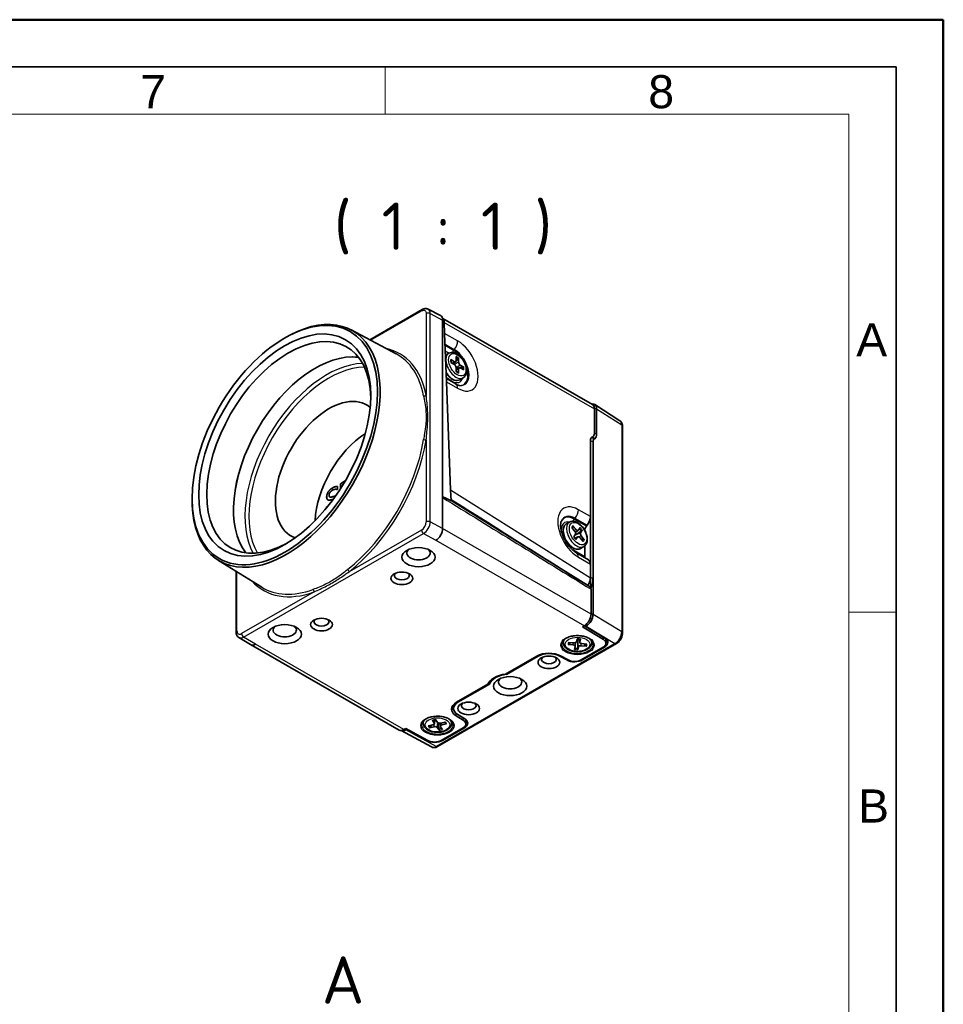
# Model space of a CAD drawing. Header units: millimetres. Extents: x 0 to 210, y 0 to 149.
# Tile 24 of 24: x 161 to 210, y 96 to 149. Entities that reach past the tile are written whole.
import ezdxf

# ---------------------------------------------------------------- set-up
doc = ezdxf.new("R2010")
doc.units = ezdxf.units.MM
doc.header["$LTSCALE"] = 0.5
doc.layers.get('0').update_dxf_attribs({"lineweight": 25})
for name, color, linetype, lineweight in [('001', 7, 'Continuous', 50), ('Rahmen (ISO)', 7, 'Continuous', 70), ('Sichtbar (ISO)', 7, 'Continuous', 35), ('Sichtbar schmal (ISO)', 7, 'Continuous', 25), ('Symbol (ISO)', 7, 'Continuous', 18)]:
    doc.layers.add(name, color=color, linetype=linetype, lineweight=lineweight)
doc.layers.add('Symbole(DIN)', color=3, linetype='Continuous', lineweight=25, true_color=0x00ff00)
doc.styles.add('Aktuell-DIN', font='arial.ttf')
doc.styles.add('Bezeichnungstext (DIN)', font='isocpeur.ttf')

# ---------------------------------------------------------------- blocks, each defined once
blk = doc.blocks.new('Ränder Basler-A3')
at = {"layer": '001'}
for p, q in [((0, 297), (420, 297)), ((420, 297), (420, 0))]:
    blk.add_line(p, q, dxfattribs=at)
at = {"layer": '001', "color": 7, "linetype": 'Continuous', "lineweight": 35}
for p, q in [((5, 292), (415, 292)), ((415, 292), (415, 5))]:
    blk.add_line(p, q, dxfattribs=at)
at = {"layer": '001', "color": 7, "linetype": 'Continuous', "lineweight": 18}
for p, q in [((361, 292), (361, 287)), ((10, 287), (410, 287)), ((410, 287), (410, 5))]:
    blk.add_line(p, q, dxfattribs=at)
at = {"layer": 'Rahmen (ISO)', "color": 7, "linetype": 'Continuous', "lineweight": 18}
blk.add_line((415, 234.33), (410, 234.33), dxfattribs=at)
at = {"layer": 'Symbole(DIN)', "color": 250, "true_color": 0x3f3f3f, "char_height": 3.5, "attachment_point": 4, "style": 'Aktuell-DIN'}
for s, insert in [('\\fArial|b0|i0;7', (335.09, 289.39)), ('\\fArial|b0|i0;8', (388.81, 289.36)), ('\\fArial|b0|i0;A', (410.8, 263.14)), ('\\fArial|b0|i0;B', (411, 213.82))]:
    blk.add_mtext(s, dxfattribs=dict(at, insert=insert))

msp = doc.modelspace()

# ---------------------------------------------------------------- linework, layer by layer
at = {"layer": 'Sichtbar (ISO)'}
for p, q in [((179.674, 131.568), (182.448, 133.166)), ((182.761, 133.188), (183.418, 132.849)), ((183.529, 132.615), (183.529, 123.225)), ((183.543, 132.695), (191.451, 128.142)), ((183.639, 131.906), (183.617, 132.483)), ((183.617, 132.483), (183.617, 132.483)), ((178.7, 132.089), (181.078, 130.819)), ((183.737, 129.341), (183.639, 131.906)), ((175.034, 131.574), (175.102, 131.616)), ((183.862, 130.856), (183.686, 130.754)), ((184.154, 130.411), (183.962, 130.518)), ((183.962, 130.372), (184.154, 130.258)), ((184.219, 130.409), (184.076, 130.304)), ((184.244, 130.682), (184.241, 130.462)), ((184.374, 130.385), (184.37, 130.609)), ((184.653, 130.12), (184.461, 130.235)), ((184.241, 130.107), (184.244, 129.883)), ((184.404, 130.089), (184.242, 130.017)), ((184.37, 129.811), (184.374, 130.031)), ((184.461, 130.081), (184.653, 129.975)), ((184.221, 129.232), (183.73, 129.515)), ((183.953, 123.634), (183.737, 129.341)), ((184.611, 129.556), (184.434, 129.454)), ((191.404, 128.18), (191.505, 128.164)), ((191.571, 128.139), (192.903, 127.29)), ((191.555, 127.912), (191.555, 127.95)), ((191.555, 126.625), (191.555, 127.912)), ((191.672, 127.912), (191.672, 126.589)), ((193.04, 127.005), (193.04, 116.057)), ((191.343, 122.217), (191.343, 126.231)), ((191.426, 126.414), (191.472, 126.441)), ((191.481, 126.188), (191.481, 118.948)), ((191.572, 126.338), (191.529, 126.307)), ((178.126, 123.953), (178.387, 124.104)), ((178.126, 123.953), (178.387, 124.103)), ((178.126, 123.677), (178.126, 123.953)), ((178.126, 123.677), (178.126, 123.953)), ((178.126, 123.953), (178.126, 123.953)), ((177.97, 123.65), (177.961, 123.645)), ((177.97, 123.815), (177.97, 123.65)), ((178.276, 123.917), (178.245, 123.899)), ((178.245, 123.899), (178.245, 123.867)), ((183.975, 123.054), (183.953, 123.634)), ((170.286, 123.329), (170.284, 123.249)), ((177.56, 123.252), (177.56, 123.252)), ((183.529, 123.225), (183.529, 121.579)), ((183.975, 123.064), (191.325, 118.495)), ((177.394, 122.729), (177.403, 122.734)), ((177.394, 122.729), (177.403, 122.734)), ((177.394, 122.671), (177.394, 122.729)), ((177.394, 122.671), (177.394, 122.729)), ((177.394, 122.729), (177.394, 122.729)), ((177.403, 122.734), (177.403, 122.734)), ((190.244, 121.928), (190.067, 121.826)), ((191.343, 119.708), (191.343, 122.217)), ((190.358, 121.644), (190.523, 121.436)), ((190.589, 121.531), (190.42, 121.735)), ((190.697, 121.49), (190.552, 121.385)), ((190.805, 121.634), (190.707, 121.5)), ((190.822, 121.358), (190.915, 121.499)), ((191.166, 121.761), (191.131, 121.717)), ((190.555, 121.28), (190.462, 121.139)), ((190.688, 121.152), (190.523, 121.079)), ((190.572, 121.003), (190.67, 121.138)), ((190.789, 121.107), (190.957, 120.903)), ((191.02, 120.993), (190.855, 121.202)), ((191.239, 119.938), (190.602, 120.305)), ((190.992, 120.628), (190.815, 120.526)), ((191.042, 120.664), (191.042, 120.09)), ((171.681, 119.9), (173.973, 118.481)), ((172.612, 116.111), (172.612, 119.324)), ((191.343, 118.99), (191.343, 119.708)), ((191.343, 118.99), (191.343, 118.976)), ((191.481, 118.948), (191.481, 117.037)), ((191.375, 118.411), (191.375, 118.453)), ((191.378, 117.059), (191.378, 118.375)), ((190.918, 116.385), (191.024, 116.446)), ((192.029, 115.711), (190.918, 116.385)), ((191.024, 116.446), (192.102, 115.792)), ((172.755, 115.824), (173.378, 115.446)), ((189.911, 115.545), (189.911, 115.663)), ((190.649, 115.749), (190.602, 115.595)), ((190.787, 115.564), (190.769, 115.728)), ((190.787, 115.578), (190.825, 115.733)), ((191.411, 115.545), (191.411, 115.663)), ((192.166, 115.513), (192.166, 115.717)), ((173.381, 115.444), (181.229, 110.925)), ((192.717, 115.498), (183.259, 110.051)), ((190.165, 115.457), (190.432, 115.43)), ((190.461, 115.536), (190.192, 115.558)), ((190.534, 115.349), (190.496, 115.194)), ((190.535, 115.354), (190.556, 115.551)), ((190.673, 115.178), (190.72, 115.332)), ((190.857, 114.64), (192.02, 115.309)), ((190.86, 115.39), (191.129, 115.369)), ((191.157, 115.47), (190.89, 115.497)), ((192.091, 115.31), (190.928, 114.64)), ((186.862, 113.886), (188.514, 114.838)), ((188.585, 114.838), (186.911, 113.874)), ((190.091, 114.634), (189.701, 114.846)), ((189.77, 114.847), (190.16, 114.635)), ((186.911, 113.915), (186.911, 113.874)), ((184.272, 112.395), (185.924, 113.346)), ((186.016, 113.359), (184.342, 112.395)), ((186.016, 113.506), (186.016, 113.359)), ((184.108, 112.233), (184.108, 112.069)), ((183.097, 111.265), (183.117, 111.459)), ((183.263, 111.335), (183.158, 111.48)), ((184.625, 111.447), (184.255, 111.671)), ((184.328, 111.752), (184.697, 111.528)), ((184.762, 111.249), (184.762, 111.453)), ((181.479, 110.949), (181.585, 111.01)), ((182.686, 110.37), (181.55, 110.991)), ((181.585, 111.01), (182.755, 110.371)), ((182.506, 111.281), (182.506, 111.4)), ((183.02, 111.203), (182.77, 111.143)), ((182.836, 111.047), (183.09, 111.103)), ((182.992, 111.442), (183.089, 111.295)), ((183.25, 111.064), (183.355, 110.919)), ((183.416, 111.125), (183.398, 111.292)), ((183.677, 111.352), (183.423, 111.296)), ((183.52, 110.957), (183.424, 111.104)), ((183.453, 110.376), (184.616, 111.045)), ((183.492, 111.196), (183.743, 111.256)), ((184.686, 111.046), (183.524, 110.376)), ((184.006, 111.281), (184.006, 111.4)), ((182.939, 110.031), (181.344, 110.903))]:
    msp.add_line(p, q, dxfattribs=at)
for centre, major_axis, ratio in [((175.185, 125.998), (3.459, 6.006), 0.578093), ((175.185, 125.998), (3.211, 5.576), 0.578093), ((182.256, 120.07), (0.878, 0), 0.575862), ((181.372, 118.951), (0.577, 0), 0.575862), ((177.13, 116.507), (0.577, 0), 0.575862), ((175.185, 115.998), (0.878, 0), 0.575862), ((189.151, 114.512), (0.575, 0), 0.575862), ((187.1, 113.25), (0.875, 0), 0.575862), ((184.908, 112.069), (0.575, 0), 0.575862)]:
    msp.add_ellipse(centre, major_axis=major_axis, ratio=ratio, dxfattribs=at)
for centre, major_axis, ratio, start_param, end_param in [((175.256, 125.957), (-3.51, -6.095), 0.578093, 5.468853, 10.239111), ((183.176, 132.412), (0.25, 0.433), 0.578093, 5.495853, 6.309414), ((183.264, 132.28), (0.232, 0.443), 0.603302, 5.47234, 5.94771), ((175.397, 125.875), (-3.061, -5.316), 0.578093, 2.378331, 7.046447), ((176.812, 125.061), (-3.061, -5.316), 0.578093, 3.373778, 6.051), ((176.812, 125.061), (3.06, 5.314), 0.578093, 0.231778, 2.909815), ((184.152, 130.514), (0.062, -0.108), 0.578093, 5.517174, 7.053064), ((184.152, 130.157), (0.062, -0.108), 0.578093, 0.804785, 2.340675), ((184.462, 130.336), (-0.062, 0.108), 0.578093, 0.804785, 2.340675), ((184.462, 129.978), (-0.062, 0.108), 0.578093, 5.517174, 7.053064), ((177.519, 124.654), (-1.996, -3.466), 0.578093, 3.042093, 6.382685), ((191.201, 127.709), (0.25, 0.433), 0.578093, 5.495853, 6.283185), ((190.285, 128.367), (1.381, -0.491), 0.264056, 0.093689, 0.100305), ((179.614, 123.447), (-1.996, -3.466), 0.578093, 3.983469, 5.441309), ((191.272, 126.787), (0.2, -0.347), 0.578093, 0.001934, 0.787332), ((191.275, 126.829), (-0.277, 0.503), 0.56282, 3.211028, 3.937834), ((191.626, 126.068), (-0.2, 0.347), 0.578093, 0.001934, 0.787332), ((191.67, 126.074), (-0.132, 0.239), 0.56282, 0.069436, 0.796241), ((190.989, 122.013), (-0.25, -0.433), 0.578093, 1.307063, 2.354261), ((183.18, 121.372), (-0.245, -0.436), 0.570477, 0.777089, 2.347885), ((190.477, 121.374), (0.062, -0.108), 0.578093, 0.285322, 1.821212), ((190.631, 121.596), (0.062, -0.108), 0.578093, 4.997711, 6.533601), ((190.9, 121.264), (-0.062, 0.108), 0.578093, 0.285322, 1.821212), ((191.219, 121.591), (-0.125, -0.217), 0.578093, 4.448656, 5.470948), ((190.746, 121.042), (-0.062, 0.108), 0.578093, 4.997711, 6.533601), ((182.256, 120.282), (0.615, 0), 0.575862, 2.533323, 6.891455), ((191.219, 120.192), (-0.125, -0.217), 0.578093, 5.495853, 5.709549), ((190.989, 119.505), (0.25, 0.433), 0.578093, 5.495853, 6.283185), ((181.372, 119.1), (0.392, 0), 0.575862, 2.551745, 6.873033), ((194.914, 121.047), (2.52, 4.376), 0.578093, 2.354261, 2.489444), ((177.13, 116.656), (0.392, 0), 0.575862, 2.551745, 6.873033), ((191.024, 116.855), (0.25, 0.433), 0.578093, 3.925057, 5.495853), ((191.123, 116.836), (0.254, 0.43), 0.58561, 3.931776, 5.502572), ((175.185, 116.21), (0.615, 0), 0.575862, 2.533323, 6.891455), ((190.661, 115.79), (-0.825, 0), 0.575862, 0.343644, 0.429677), ((190.661, 115.79), (0.825, 0), 0.575862, 5.853509, 5.939542), ((191.666, 115.513), (0.5, 0), 0.575862, 5.497787, 7.042404), ((191.666, 115.554), (0.6, 0), 0.575862, 5.497787, 7.042404), ((191.666, 115.717), (0.5, 0), 0.575862, 0, 0.103583), ((191.666, 115.717), (0.6, 0), 0.575862, 5.697536, 6.044304), ((173.634, 115.875), (0.254, 0.43), 0.58561, 3.134874, 3.931776), ((190.41, 115.359), (0.125, 0), 0.575862, 6.1436, 7.679489), ((190.479, 115.608), (0.125, 0), 0.575862, 4.572803, 6.108693), ((190.843, 115.319), (-0.125, 0), 0.575862, 4.572803, 6.108693), ((190.911, 115.568), (-0.125, 0), 0.575862, 6.1436, 7.679489), ((189.151, 114.471), (0.9, 0), 0.575862, 0.811578, 2.356194), ((189.151, 114.512), (-0.8, 0), 0.575862, 3.953171, 5.497787), ((189.151, 114.662), (0.392, 0), 0.575862, 2.57462, 6.850158), ((190.504, 114.884), (-0.6, 0), 0.575862, 0.811578, 2.356194), ((190.504, 114.843), (0.5, 0), 0.575862, 3.953171, 5.497787), ((187.1, 113.209), (-1.2, 0), 0.575862, 4.912102, 6.083473), ((187.1, 113.25), (-1.1, 0), 0.575862, 4.885232, 6.110342), ((187.1, 113.463), (0.615, 0), 0.575862, 2.55567, 6.869108), ((184.908, 112.028), (-0.9, 0), 0.575862, 5.497787, 7.042404), ((184.908, 112.233), (-0.9, 0), 0.575862, 0.19848, 0.51251), ((184.908, 112.069), (-0.8, 0), 0.575862, 5.497787, 7.042404), ((184.908, 112.233), (-0.8, 0), 0.575862, 6.205574, 6.283185), ((184.908, 112.219), (0.392, 0), 0.575862, 2.57462, 6.850158), ((184.262, 111.29), (0.6, 0), 0.575862, 5.497787, 7.042404), ((184.262, 111.453), (0.5, 0), 0.575862, 0, 0.103654), ((181.479, 111.358), (-0.25, -0.433), 0.578093, 0, 0.783464), ((181.583, 111.342), (0.245, 0.436), 0.570477, 3.167325, 3.918682), ((183.256, 111.526), (-0.825, 0), 0.575862, 0.343644, 0.429677), ((182.972, 111.27), (0.125, 0), 0.575862, 5.110123, 6.646013), ((183.134, 111.036), (0.125, 0), 0.575862, 0.397734, 1.933624), ((183.378, 111.363), (-0.125, 0), 0.575862, 0.397734, 1.933624), ((183.541, 111.129), (-0.125, 0), 0.575862, 5.110123, 6.646013), ((183.256, 111.526), (0.825, 0), 0.575862, 5.853509, 5.939542), ((184.262, 111.249), (0.5, 0), 0.575862, 5.497787, 7.042404), ((184.262, 111.453), (0.6, 0), 0.575862, 5.6975, 6.044304), ((183.099, 110.62), (-0.6, 0), 0.575862, 0.811578, 2.356194), ((183.099, 110.579), (0.5, 0), 0.575862, 3.953171, 5.497787)]:
    msp.add_ellipse(centre, major_axis=major_axis, ratio=ratio, start_param=start_param, end_param=end_param, dxfattribs=at)
for points, degree, knots in [([(182.448, 133.166), (182.466, 133.176), (182.485, 133.185), (182.524, 133.201), (182.544, 133.207), (182.585, 133.216), (182.607, 133.219), (182.651, 133.219), (182.674, 133.217), (182.719, 133.207), (182.741, 133.199), (182.761, 133.188)], 3, [0, 0, 0, 0, 0.0105595, 0.0105595, 0.02111901, 0.02111901, 0.03167851, 0.03167851, 0.04223801, 0.04223801, 0.05279752, 0.05279752, 0.05279752, 0.05279752]), ([(183.862, 130.856), (183.903, 130.879), (183.949, 130.893), (184.048, 130.903), (184.101, 130.896), (184.213, 130.864), (184.273, 130.835), (184.39, 130.756), (184.448, 130.706), (184.553, 130.59), (184.6, 130.525), (184.682, 130.388), (184.716, 130.315), (184.767, 130.168), (184.784, 130.093), (184.8, 129.948), (184.797, 129.878), (184.77, 129.75), (184.746, 129.692), (184.683, 129.608), (184.649, 129.578), (184.611, 129.556)], 3, [5.499721, 5.499721, 5.499721, 5.499721, 5.756996, 5.756996, 6.038858, 6.038858, 6.365768, 6.365768, 6.708596, 6.708596, 7.048757, 7.048757, 7.386886, 7.386886, 7.726595, 7.726595, 8.069446, 8.069446, 8.399836, 8.399836, 8.641314, 8.641314, 8.641314, 8.641314]), ([(183.962, 130.518), (183.969, 130.514), (183.975, 130.509), (183.982, 130.499), (183.984, 130.492), (183.984, 130.485), (183.984, 130.483), (183.984, 130.481)], 3, [0.02255835, 0.02255835, 0.02255835, 0.02255835, 0.02825515, 0.02825515, 0.03385935, 0.03385935, 0.03557914, 0.03557914, 0.03557914, 0.03557914]), ([(183.982, 130.36), (183.981, 130.366), (183.981, 130.371), (183.979, 130.386), (183.979, 130.395), (183.978, 130.414), (183.978, 130.423), (183.979, 130.441), (183.979, 130.449), (183.981, 130.466), (183.982, 130.473), (183.984, 130.481)], 3, [4.5523463, 4.5523463, 4.5523463, 4.5523463, 4.593688, 4.593688, 4.6738414, 4.6738414, 4.7539947, 4.7539947, 4.8341481, 4.8341481, 4.9143015, 4.9143015, 4.9143015, 4.9143015]), ([(184.37, 130.609), (184.37, 130.601), (184.369, 130.591), (184.364, 130.574), (184.359, 130.564), (184.35, 130.55), (184.345, 130.543), (184.339, 130.538)], 3, [0.02255835, 0.02255835, 0.02255835, 0.02255835, 0.02825515, 0.02825515, 0.03385935, 0.03385935, 0.03835278, 0.03835278, 0.03835278, 0.03835278]), ([(184.434, 129.454), (184.394, 129.431), (184.348, 129.418), (184.248, 129.412), (184.194, 129.421), (184.082, 129.46), (184.023, 129.492), (183.908, 129.575), (183.853, 129.627), (183.773, 129.719), (183.745, 129.755), (183.719, 129.792)], 3, [2.358128, 2.358128, 2.358128, 2.358128, 2.641857, 2.641857, 2.945091, 2.945091, 3.272308, 3.272308, 3.603563, 3.603563, 3.790562, 3.790562, 3.790562, 3.790562]), ([(184.349, 129.849), (184.342, 129.851), (184.334, 129.854), (184.319, 129.86), (184.312, 129.864), (184.296, 129.872), (184.288, 129.877), (184.272, 129.887), (184.264, 129.892), (184.252, 129.901), (184.248, 129.904), (184.244, 129.907)], 3, [2.9396477, 2.9396477, 2.9396477, 2.9396477, 3.0198122, 3.0198122, 3.0999766, 3.0999766, 3.1801411, 3.1801411, 3.2603056, 3.2603056, 3.3013398, 3.3013398, 3.3013398, 3.3013398]), ([(184.349, 129.849), (184.351, 129.848), (184.352, 129.847), (184.359, 129.843), (184.364, 129.838), (184.369, 129.827), (184.37, 129.819), (184.37, 129.811)], 3, [0.05419747, 0.05419747, 0.05419747, 0.05419747, 0.05595717, 0.05595717, 0.06156138, 0.06156138, 0.06725817, 0.06725817, 0.06725817, 0.06725817]), ([(184.575, 130.129), (184.583, 130.131), (184.591, 130.132), (184.608, 130.133), (184.619, 130.132), (184.636, 130.128), (184.646, 130.124), (184.653, 130.12)], 3, [0.05146374, 0.05146374, 0.05146374, 0.05146374, 0.05595717, 0.05595717, 0.06156138, 0.06156138, 0.06725817, 0.06725817, 0.06725817, 0.06725817]), ([(184.424, 129.154), (184.415, 129.155), (184.405, 129.157), (184.383, 129.162), (184.371, 129.166), (184.345, 129.174), (184.331, 129.179), (184.302, 129.191), (184.287, 129.198), (184.255, 129.213), (184.238, 129.222), (184.221, 129.232)], 3, [2.7795266, 2.7795266, 2.7795266, 2.7795266, 2.8519398, 2.8519398, 2.924353, 2.924353, 2.9967663, 2.9967663, 3.0691795, 3.0691795, 3.1415927, 3.1415927, 3.1415927, 3.1415927]), ([(191.555, 127.95), (191.555, 128.048), (191.506, 128.155), (191.411, 128.18), (191.382, 128.181)], 3, [-0.785056, -0.785056, -0.785056, -0.785056, 0, 0.301021, 0.301021, 0.301021, 0.301021]), ([(191.505, 128.164), (191.527, 128.16), (191.547, 128.153), (191.598, 128.124), (191.624, 128.094), (191.66, 128.016), (191.67, 127.968), (191.672, 127.914)], 3, [0.0561272, 0.0561272, 0.0561272, 0.0561272, 0.0782305, 0.0782305, 0.1172095, 0.1172095, 0.1562463, 0.1562463, 0.1562463, 0.1562463]), ([(193.04, 127.005), (193.04, 127.027), (193.039, 127.048), (193.033, 127.089), (193.028, 127.11), (193.015, 127.151), (193.006, 127.171), (192.985, 127.21), (192.971, 127.228), (192.94, 127.262), (192.922, 127.277), (192.903, 127.29)], 3, [-0.7850555, -0.7850555, -0.7850555, -0.7850555, -0.6329007, -0.6329007, -0.4807459, -0.4807459, -0.3285911, -0.3285911, -0.1764363, -0.1764363, -0.0242814, -0.0242814, -0.0242814, -0.0242814]), ([(177.401, 123.257), (177.401, 123.294), (177.406, 123.333), (177.43, 123.415), (177.448, 123.455), (177.492, 123.53), (177.522, 123.575), (177.609, 123.666), (177.656, 123.701), (177.703, 123.728)], 3, [-0.1657691, -0.1657691, -0.1657691, -0.1657691, -0.1226819, -0.1226819, -0.0795739, -0.0795739, -0.0396806, -0.0396806, 0, 0, 0, 0]), ([(177.703, 123.728), (177.769, 123.766), (177.816, 123.784), (177.888, 123.807), (177.93, 123.814), (177.97, 123.815)], 3, [-0.06246009, -0.06246009, -0.06246009, -0.06246009, -0.03748261, -0.03748261, -0.00001115, -0.00001115, -0.00001115, -0.00001115]), ([(177.459, 123.103), (177.434, 123.12), (177.422, 123.144), (177.405, 123.187), (177.401, 123.221), (177.401, 123.257)], 3, [-0.04115206, -0.04115206, -0.04115206, -0.04115206, -0.02658579, -0.02658579, 0, 0, 0, 0]), ([(177.56, 123.252), (177.565, 123.25), (177.57, 123.248), (177.596, 123.241), (177.619, 123.243), (177.642, 123.249)], 3, [-0.02709118, -0.02709118, -0.02709118, -0.02709118, -0.02063771, -0.02063771, 0, 0, 0, 0]), ([(177.758, 123.14), (177.723, 123.131), (177.659, 123.111), (177.607, 123.097)], 2, [0.144893, 0.144893, 0.144893, 1, 2, 2, 2]), ([(177.642, 123.249), (177.68, 123.259), (177.725, 123.273), (177.764, 123.284), (177.797, 123.294), (177.826, 123.3)], 3, [-0.03412987, -0.03412987, -0.03412987, -0.03412987, -0.02547965, -0.02547965, 0, 0, 0, 0]), ([(183.975, 123.054), (183.862, 123.117), (183.679, 123.217), (183.572, 123.242), (183.558, 123.245), (183.543, 123.242), (183.538, 123.241), (183.533, 123.237), (183.531, 123.235), (183.53, 123.23), (183.529, 123.228), (183.529, 123.225)], 3, [-0.1002487, -0.1002487, -0.1002487, -0.1002487, -0.0212304, -0.0212304, -0.0093133, -0.0093133, -0.0046177, -0.0046177, -0.0020427, -0.0020427, 0, 0, 0, 0]), ([(190.742, 118.858), (189.69, 119.522), (188.626, 120.193), (186.384, 121.606), (185.168, 122.372), (183.972, 123.125)], 3, [0.129648, 0.129648, 0.129648, 0.129648, 1.01985, 1.01985, 2.038316, 2.038316, 2.038316, 2.038316]), ([(190.602, 120.305), (190.543, 120.338), (190.479, 120.384), (190.345, 120.501), (190.275, 120.573), (190.141, 120.737), (190.077, 120.83), (189.963, 121.027), (189.913, 121.131), (189.836, 121.335), (189.808, 121.435), (189.774, 121.616), (189.767, 121.699), (189.769, 121.834), (189.778, 121.889), (189.793, 121.944), (189.798, 121.957), (189.802, 121.968)], 3, [3.141593, 3.141593, 3.141593, 3.141593, 3.390582, 3.390582, 3.652555, 3.652555, 3.924729, 3.924729, 4.200648, 4.200648, 4.472947, 4.472947, 4.734638, 4.734638, 4.98278, 4.98278, 5.078322, 5.078322, 5.078322, 5.078322]), ([(190.244, 121.928), (190.284, 121.952), (190.33, 121.966), (190.429, 121.975), (190.482, 121.969), (190.595, 121.937), (190.654, 121.907), (190.772, 121.829), (190.829, 121.778), (190.934, 121.663), (190.981, 121.598), (191.063, 121.46), (191.097, 121.388), (191.148, 121.24), (191.166, 121.166), (191.181, 121.021), (191.179, 120.95), (191.151, 120.822), (191.127, 120.764), (191.064, 120.68), (191.03, 120.65), (190.992, 120.628)], 3, [5.499721, 5.499721, 5.499721, 5.499721, 5.756996, 5.756996, 6.038858, 6.038858, 6.365768, 6.365768, 6.708596, 6.708596, 7.048757, 7.048757, 7.386886, 7.386886, 7.726595, 7.726595, 8.069446, 8.069446, 8.399836, 8.399836, 8.641314, 8.641314, 8.641314, 8.641314]), ([(190.815, 120.526), (190.775, 120.503), (190.729, 120.49), (190.63, 120.485), (190.576, 120.493), (190.463, 120.532), (190.404, 120.564), (190.29, 120.648), (190.234, 120.699), (190.132, 120.817), (190.085, 120.883), (190.006, 121.021), (189.973, 121.094), (189.923, 121.241), (189.907, 121.315), (189.893, 121.456), (189.895, 121.523), (189.92, 121.645), (189.943, 121.699), (190, 121.778), (190.031, 121.806), (190.067, 121.826)], 3, [2.358128, 2.358128, 2.358128, 2.358128, 2.641857, 2.641857, 2.945091, 2.945091, 3.272308, 3.272308, 3.603563, 3.603563, 3.933026, 3.933026, 4.261644, 4.261644, 4.591144, 4.591144, 4.922416, 4.922416, 5.249238, 5.249238, 5.499721, 5.499721, 5.499721, 5.499721]), ([(190.42, 121.735), (190.426, 121.728), (190.431, 121.718), (190.437, 121.702), (190.438, 121.692), (190.437, 121.678), (190.435, 121.671), (190.432, 121.665)], 3, [0.02255835, 0.02255835, 0.02255835, 0.02255835, 0.02825515, 0.02825515, 0.03385935, 0.03385935, 0.03835278, 0.03835278, 0.03835278, 0.03835278]), ([(190.915, 121.499), (190.912, 121.494), (190.906, 121.488), (190.895, 121.476), (190.887, 121.469), (190.874, 121.459), (190.867, 121.454), (190.86, 121.45)], 3, [0.02255835, 0.02255835, 0.02255835, 0.02255835, 0.02825515, 0.02825515, 0.03385935, 0.03385935, 0.03835278, 0.03835278, 0.03835278, 0.03835278]), ([(190.577, 121.021), (190.569, 121.029), (190.561, 121.037), (190.546, 121.053), (190.538, 121.061), (190.523, 121.079), (190.516, 121.088), (190.502, 121.106), (190.495, 121.116), (190.482, 121.134), (190.476, 121.143), (190.471, 121.151)], 3, [3.462837, 3.462837, 3.462837, 3.462837, 3.5419117, 3.5419117, 3.6209864, 3.6209864, 3.7000612, 3.7000612, 3.7791359, 3.7791359, 3.84852, 3.84852, 3.84852, 3.84852]), ([(190.577, 121.021), (190.578, 121.02), (190.578, 121.018), (190.578, 121.013), (190.575, 121.008), (190.572, 121.003)], 3, [0.057670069, 0.057670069, 0.057670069, 0.057670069, 0.061561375, 0.061561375, 0.067258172, 0.067258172, 0.067258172, 0.067258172]), ([(190.948, 121.027), (190.955, 121.027), (190.963, 121.026), (190.979, 121.023), (190.99, 121.018), (191.005, 121.008), (191.014, 121.001), (191.02, 120.993)], 3, [0.05146374, 0.05146374, 0.05146374, 0.05146374, 0.05595717, 0.05595717, 0.06156138, 0.06156138, 0.06725817, 0.06725817, 0.06725817, 0.06725817]), ([(191.343, 118.976), (191.343, 118.894), (191.315, 118.776), (191.245, 118.637), (191.224, 118.601), (191.203, 118.571)], 3, [-1, -1, -1, -1, -0.5, -0.5, -0.3112894, -0.3112894, -0.3112894, -0.3112894]), ([(191.375, 118.411), (191.373, 118.424), (191.369, 118.437), (191.355, 118.469), (191.342, 118.485), (191.325, 118.495)], 3, [-0.1562703, -0.1562703, -0.1562703, -0.1562703, -0.14495588, -0.14495588, -0.12459895, -0.12459895, -0.12459895, -0.12459895]), ([(172.755, 115.824), (172.735, 115.836), (172.716, 115.851), (172.684, 115.885), (172.67, 115.904), (172.647, 115.943), (172.639, 115.963), (172.625, 116.005), (172.62, 116.026), (172.614, 116.069), (172.612, 116.09), (172.612, 116.111)], 3, [-0.7738941, -0.7738941, -0.7738941, -0.7738941, -0.6191153, -0.6191153, -0.4643365, -0.4643365, -0.3095576, -0.3095576, -0.1547788, -0.1547788, 0, 0, 0, 0]), ([(189.825, 115.471), (189.827, 115.523), (189.845, 115.575), (189.912, 115.67), (189.957, 115.714), (190.07, 115.79), (190.137, 115.823), (190.285, 115.876), (190.368, 115.896), (190.54, 115.921), (190.63, 115.926), (190.808, 115.919), (190.896, 115.907), (191.061, 115.869), (191.138, 115.843), (191.272, 115.779), (191.329, 115.741), (191.419, 115.66), (191.452, 115.616), (191.487, 115.538), (191.495, 115.505), (191.496, 115.471)], 3, [0.803844, 0.803844, 0.803844, 0.803844, 1.168824, 1.168824, 1.491061, 1.491061, 1.801042, 1.801042, 2.11191, 2.11191, 2.424409, 2.424409, 2.737307, 2.737307, 3.049205, 3.049205, 3.359282, 3.359282, 3.671369, 3.671369, 3.908545, 3.908545, 3.908545, 3.908545]), ([(190.645, 115.735), (190.656, 115.736), (190.667, 115.736), (190.69, 115.735), (190.702, 115.735), (190.726, 115.733), (190.738, 115.732), (190.761, 115.729), (190.773, 115.728), (190.795, 115.724), (190.807, 115.722), (190.818, 115.719)], 3, [2.3210691, 2.3210691, 2.3210691, 2.3210691, 2.3951088, 2.3951088, 2.4740651, 2.4740651, 2.5530215, 2.5530215, 2.6319778, 2.6319778, 2.7109342, 2.7109342, 2.7109342, 2.7109342]), ([(190.825, 115.733), (190.824, 115.728), (190.822, 115.723), (190.82, 115.72), (190.819, 115.719), (190.818, 115.72)], 3, [0.022558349, 0.022558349, 0.022558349, 0.022558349, 0.028255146, 0.028255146, 0.031779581, 0.031779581, 0.031779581, 0.031779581]), ([(192.717, 115.498), (192.755, 115.52), (192.79, 115.546), (192.855, 115.608), (192.884, 115.642), (192.937, 115.717), (192.96, 115.757), (192.998, 115.84), (193.013, 115.883), (193.034, 115.969), (193.04, 116.013), (193.04, 116.057)], 3, [-1.570796, -1.570796, -1.570796, -1.570796, -1.256637, -1.256637, -0.942478, -0.942478, -0.628319, -0.628319, -0.314159, -0.314159, 0, 0, 0, 0]), ([(191.411, 115.545), (191.411, 115.498), (191.4, 115.452), (191.359, 115.362), (191.327, 115.319), (191.243, 115.238), (191.188, 115.201), (191.062, 115.139), (190.989, 115.114), (190.837, 115.081), (190.757, 115.072), (190.597, 115.07), (190.517, 115.077), (190.364, 115.106), (190.29, 115.128), (190.157, 115.187), (190.097, 115.224), (190, 115.311), (189.962, 115.36), (189.92, 115.457), (189.911, 115.501), (189.911, 115.545)], 3, [3.926991, 3.926991, 3.926991, 3.926991, 4.183689, 4.183689, 4.465219, 4.465219, 4.792286, 4.792286, 5.135292, 5.135292, 5.475503, 5.475503, 5.813642, 5.813642, 6.153381, 6.153381, 6.496384, 6.496384, 6.827085, 6.827085, 7.068583, 7.068583, 7.068583, 7.068583]), ([(190.232, 115.486), (190.228, 115.48), (190.223, 115.475), (190.211, 115.465), (190.202, 115.461), (190.185, 115.457), (190.174, 115.456), (190.165, 115.457)], 3, [0.05146374, 0.05146374, 0.05146374, 0.05146374, 0.05595717, 0.05595717, 0.06156138, 0.06156138, 0.06725817, 0.06725817, 0.06725817, 0.06725817]), ([(190.681, 115.25), (190.681, 115.243), (190.68, 115.234), (190.679, 115.217), (190.678, 115.207), (190.676, 115.191), (190.674, 115.183), (190.673, 115.178)], 3, [0.05146374, 0.05146374, 0.05146374, 0.05146374, 0.05595717, 0.05595717, 0.06156138, 0.06156138, 0.06725817, 0.06725817, 0.06725817, 0.06725817]), ([(191.129, 115.369), (191.12, 115.369), (191.109, 115.372), (191.092, 115.38), (191.082, 115.386), (191.071, 115.397), (191.066, 115.404), (191.063, 115.41)], 3, [0.02255835, 0.02255835, 0.02255835, 0.02255835, 0.02825515, 0.02825515, 0.03385935, 0.03385935, 0.03835278, 0.03835278, 0.03835278, 0.03835278]), ([(182.421, 111.207), (182.423, 111.259), (182.441, 111.311), (182.508, 111.406), (182.553, 111.45), (182.666, 111.526), (182.732, 111.559), (182.881, 111.612), (182.963, 111.632), (183.136, 111.657), (183.226, 111.662), (183.404, 111.655), (183.492, 111.643), (183.657, 111.605), (183.733, 111.579), (183.867, 111.515), (183.924, 111.477), (184.015, 111.396), (184.048, 111.352), (184.083, 111.274), (184.091, 111.241), (184.092, 111.207)], 3, [0.803844, 0.803844, 0.803844, 0.803844, 1.168824, 1.168824, 1.491061, 1.491061, 1.801042, 1.801042, 2.11191, 2.11191, 2.424409, 2.424409, 2.737307, 2.737307, 3.049205, 3.049205, 3.359282, 3.359282, 3.671369, 3.671369, 3.908545, 3.908545, 3.908545, 3.908545]), ([(183.011, 111.43), (183.021, 111.433), (183.031, 111.437), (183.051, 111.443), (183.062, 111.446), (183.083, 111.452), (183.094, 111.454), (183.116, 111.459), (183.128, 111.461), (183.148, 111.464), (183.158, 111.465), (183.167, 111.467)], 3, [1.7771448, 1.7771448, 1.7771448, 1.7771448, 1.8563463, 1.8563463, 1.9355478, 1.9355478, 2.0147492, 2.0147492, 2.0939507, 2.0939507, 2.1584734, 2.1584734, 2.1584734, 2.1584734]), ([(184.006, 111.281), (184.006, 111.234), (183.996, 111.188), (183.955, 111.098), (183.923, 111.055), (183.839, 110.974), (183.784, 110.937), (183.657, 110.875), (183.585, 110.85), (183.432, 110.817), (183.352, 110.808), (183.192, 110.806), (183.112, 110.813), (182.959, 110.842), (182.886, 110.864), (182.753, 110.923), (182.693, 110.96), (182.595, 111.047), (182.557, 111.097), (182.516, 111.193), (182.506, 111.237), (182.506, 111.281)], 3, [3.926991, 3.926991, 3.926991, 3.926991, 4.183689, 4.183689, 4.465219, 4.465219, 4.792286, 4.792286, 5.135292, 5.135292, 5.475503, 5.475503, 5.813642, 5.813642, 6.153381, 6.153381, 6.496384, 6.496384, 6.827085, 6.827085, 7.068583, 7.068583, 7.068583, 7.068583]), ([(182.898, 111.097), (182.895, 111.09), (182.891, 111.083), (182.88, 111.071), (182.871, 111.063), (182.855, 111.054), (182.845, 111.049), (182.836, 111.047)], 3, [0.05146374, 0.05146374, 0.05146374, 0.05146374, 0.05595717, 0.05595717, 0.06156138, 0.06156138, 0.06725817, 0.06725817, 0.06725817, 0.06725817]), ([(183.011, 111.43), (183.009, 111.429), (183.006, 111.429), (183, 111.432), (182.996, 111.436), (182.992, 111.442)], 3, [0.057260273, 0.057260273, 0.057260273, 0.057260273, 0.061561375, 0.061561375, 0.067258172, 0.067258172, 0.067258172, 0.067258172]), ([(183.355, 110.919), (183.351, 110.924), (183.347, 110.932), (183.341, 110.947), (183.338, 110.957), (183.334, 110.974), (183.333, 110.982), (183.332, 110.99)], 3, [0.02255835, 0.02255835, 0.02255835, 0.02255835, 0.02825515, 0.02825515, 0.03385935, 0.03385935, 0.03835278, 0.03835278, 0.03835278, 0.03835278]), ([(183.64, 111.344), (183.642, 111.341), (183.644, 111.339), (183.648, 111.334), (183.651, 111.331), (183.655, 111.326), (183.657, 111.323), (183.658, 111.32)], 3, [3.4414309, 3.4414309, 3.4414309, 3.4414309, 3.4788106, 3.4788106, 3.52348, 3.52348, 3.5681495, 3.5681495, 3.5681495, 3.5681495]), ([(183.743, 111.256), (183.734, 111.254), (183.724, 111.253), (183.708, 111.256), (183.699, 111.259), (183.687, 111.267), (183.682, 111.272), (183.679, 111.277)], 3, [0.02255835, 0.02255835, 0.02255835, 0.02255835, 0.02825515, 0.02825515, 0.03385935, 0.03385935, 0.03835278, 0.03835278, 0.03835278, 0.03835278]), ([(182.939, 110.031), (182.96, 110.019), (182.983, 110.011), (183.028, 110), (183.051, 109.997), (183.096, 109.997), (183.118, 110), (183.161, 110.009), (183.181, 110.015), (183.221, 110.031), (183.24, 110.04), (183.259, 110.051)], 3, [0.8000829, 0.8000829, 0.8000829, 0.8000829, 0.9542256, 0.9542256, 1.1083683, 1.1083683, 1.2625109, 1.2625109, 1.4166536, 1.4166536, 1.5707963, 1.5707963, 1.5707963, 1.5707963])]:
    msp.add_open_spline(points, degree=degree, knots=knots, dxfattribs=at)
for points, degree in [([(183.487, 132.784), (183.515, 132.74), (183.543, 132.696), (183.571, 132.652)], 3), ([(183.683, 130.752), (183.684, 130.753), (183.685, 130.753), (183.686, 130.754)], 3), ([(177.4, 123.257), (177.4, 123.383), (177.571, 123.652), (177.702, 123.728)], 2), ([(177.71, 123.613), (177.628, 123.565), (177.525, 123.416), (177.525, 123.343)], 2), ([(177.702, 123.728), (177.778, 123.772), (177.912, 123.814), (177.97, 123.815)], 2), ([(177.961, 123.645), (177.918, 123.665), (177.784, 123.656), (177.71, 123.613)], 2), ([(177.459, 123.103), (177.431, 123.122), (177.4, 123.197), (177.4, 123.257)], 2), ([(177.607, 123.097), (177.561, 123.084), (177.487, 123.085), (177.459, 123.103)], 2), ([(177.463, 123.1), (177.462, 123.101), (177.46, 123.102), (177.459, 123.103)], 3), ([(177.525, 123.343), (177.525, 123.277), (177.585, 123.234), (177.642, 123.249)], 2), ([(177.642, 123.249), (177.68, 123.259), (177.79, 123.292), (177.826, 123.3)], 2), ([(177.826, 123.3), (177.854, 123.306), (177.877, 123.307)], 2), ([(177.826, 123.3), (177.844, 123.304), (177.861, 123.307), (177.877, 123.307)], 3), ([(177.403, 122.734), (177.418, 122.726), (177.435, 122.721)], 2), ([(177.403, 122.734), (177.413, 122.729), (177.424, 122.725), (177.435, 122.721)], 3), ([(191.378, 118.375), (191.378, 118.388), (191.377, 118.399), (191.375, 118.411)], 3), ([(190.68, 115.708), (190.68, 115.717), (190.681, 115.726), (190.681, 115.735)], 3)]:
    msp.add_open_spline(points, degree=degree, dxfattribs=at)
for points, weights in [([(184.098, 130.291), (184.142, 130.337), (184.197, 130.393)], [1.03858715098, 1.04461079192, 1.03834830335]), ([(184.236, 130.432), (184.283, 130.481), (184.339, 130.538)], [1.03273917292, 1.02461390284, 1.00898742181]), ([(184.385, 130.08), (184.305, 130.06), (184.242, 130.044)], [1.03781842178, 1.04480388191, 1.03867900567]), ([(184.575, 130.129), (184.496, 130.109), (184.43, 130.092)], [1.00898742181, 1.024841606, 1.03297437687]), ([(190.395, 121.597), (190.413, 121.629), (190.432, 121.665)], [1.02498510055, 1.01832148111, 1.00901411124]), ([(190.524, 121.233), (190.647, 121.312), (190.86, 121.45)], [1.03216857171, 1.05952809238, 1.00901411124]), ([(190.948, 121.027), (190.901, 121.023), (190.86, 121.021)], [1.00901411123, 1.0184569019, 1.02517845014]), ([(191.375, 118.453), (191.481, 118.671), (191.481, 118.948)], [1, 1.00229920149, 1]), ([(190.681, 115.25), (190.68, 115.553), (190.68, 115.708)], [1.00898742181, 1.06967031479, 1.01723264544]), ([(190.232, 115.486), (190.253, 115.52), (190.272, 115.552)], [1.00901411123, 1.01793760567, 1.0244309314]), ([(191.024, 115.484), (191.042, 115.449), (191.063, 115.41)], [1.02445617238, 1.01795772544, 1.00898742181]), ([(182.898, 111.097), (182.918, 111.142), (182.936, 111.183)], [1.00901411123, 1.01895194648, 1.02587573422]), ([(183.3, 111.307), (183.313, 111.181), (183.332, 110.99)], [1.0410021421, 1.04683224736, 1.00901411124]), ([(183.636, 111.343), (183.657, 111.312), (183.679, 111.277)], [1.02558997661, 1.01874778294, 1.00901411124])]:
    msp.add_rational_spline(points, weights, degree=2, dxfattribs=at)
at = {"layer": 'Sichtbar schmal (ISO)'}
for p, q in [((179.72, 131.544), (182.416, 133.097)), ((182.664, 132.953), (182.664, 128.625)), ((182.873, 121.937), (182.873, 132.955)), ((182.873, 132.955), (183.529, 132.615)), ((183.617, 132.483), (191.555, 127.912)), ((184.325, 131.511), (183.639, 131.906)), ((183.661, 131.335), (184.148, 131.055)), ((184.113, 131.011), (183.663, 131.27)), ((183.674, 130.985), (183.881, 130.866)), ((184.113, 131.011), (184.148, 131.055)), ((184.154, 130.411), (184.034, 130.33)), ((184.374, 130.385), (184.135, 130.269)), ((184.461, 130.235), (184.241, 130.087)), ((184.374, 130.031), (184.243, 129.968)), ((184.024, 129.384), (183.728, 129.554)), ((183.737, 129.341), (184.325, 129.002)), ((191.555, 127.95), (191.672, 127.914)), ((191.672, 127.912), (192.999, 127.065)), ((191.555, 126.625), (191.672, 126.589)), ((192.999, 127.065), (192.999, 116.116)), ((182.664, 126.283), (182.664, 121.935)), ((191.343, 126.231), (191.481, 126.188)), ((191.426, 126.414), (191.529, 126.307)), ((191.472, 126.441), (191.572, 126.338)), ((177.703, 123.728), (177.702, 123.728)), ((183.953, 123.634), (191.343, 118.976)), ((177.401, 123.257), (177.4, 123.257)), ((177.459, 123.103), (177.459, 123.103)), ((177.642, 123.249), (177.642, 123.249)), ((177.826, 123.3), (177.826, 123.3)), ((191.343, 122.217), (190.706, 122.583)), ((183.529, 121.579), (182.873, 121.937)), ((190.494, 122.083), (190.529, 122.127)), ((191.131, 121.717), (190.494, 122.083)), ((190.529, 122.127), (191.166, 121.761)), ((182.416, 121.507), (178.587, 119.301)), ((191.378, 117.059), (183.529, 121.579)), ((190.589, 121.531), (190.493, 121.473)), ((190.822, 121.358), (190.515, 121.22)), ((173.01, 115.845), (182.522, 121.323)), ((182.522, 121.323), (183.18, 120.964)), ((183.18, 120.964), (191.024, 116.446)), ((190.67, 121.138), (190.528, 121.074)), ((190.855, 121.202), (190.753, 121.14)), ((191.042, 120.09), (190.406, 120.456)), ((190.706, 120.075), (191.343, 119.708)), ((172.656, 116.172), (172.656, 119.296)), ((191.481, 118.948), (191.343, 118.99)), ((176.734, 118.234), (172.904, 116.029)), ((191.378, 117.096), (191.481, 117.037)), ((192.999, 116.116), (191.481, 117.037)), ((191.123, 116.427), (191.056, 116.466)), ((191.123, 116.427), (192.643, 115.505)), ((173.634, 115.466), (173.01, 115.845)), ((190.72, 115.332), (190.68, 115.708)), ((190.787, 115.578), (190.772, 115.728)), ((192.029, 115.711), (192.029, 115.836)), ((181.479, 110.949), (173.634, 115.466)), ((192.643, 115.505), (183.184, 110.058)), ((190.432, 115.43), (190.434, 115.539)), ((190.86, 115.39), (190.862, 115.502)), ((192.091, 115.361), (192.091, 115.31)), ((188.585, 114.875), (188.585, 114.838)), ((189.701, 114.881), (189.701, 114.846)), ((190.091, 114.672), (190.091, 114.634)), ((190.928, 114.681), (190.928, 114.64)), ((184.342, 112.435), (184.342, 112.395)), ((183.089, 111.295), (183.105, 111.457)), ((184.255, 111.671), (184.255, 111.803)), ((184.625, 111.447), (184.625, 111.572)), ((181.583, 110.933), (181.517, 110.971)), ((183.184, 110.058), (181.583, 110.933)), ((183.09, 111.103), (183.085, 111.239)), ((183.25, 111.064), (183.275, 111.323)), ((183.492, 111.196), (183.488, 111.31)), ((184.686, 111.097), (184.686, 111.046)), ((183.524, 110.417), (183.524, 110.376)), ((182.686, 110.408), (182.686, 110.37))]:
    msp.add_line(p, q, dxfattribs=at)
for centre, major_axis, ratio, start_param, end_param in [((182.522, 133.036), (-0.075, 0.13), 0.578093, 0, 0.787332), ((182.77, 132.892), (-0.15, 0), 0.575862, 3.953171, 5.497787), ((183.971, 131.307), (0.25, 0.433), 0.578093, 4.448656, 5.495853), ((184.325, 130.257), (0.766, -1.329), 0.578093, 5.499721, 8.641314), ((177.66, 124.572), (3.603, 6.257), 0.578093, 5.695589, 6.466196), ((177.591, 124.612), (3.553, 6.17), 0.578093, 5.695589, 6.301738), ((184.237, 130.206), (-0.374, 0.65), 0.578093, 0, 3.141593), ((184.06, 130.104), (-0.374, 0.65), 0.578093, 0, 0.006639), ((184.201, 130.885), (-0.125, -0.217), 0.578093, 4.448656, 4.971798), ((184.113, 130.134), (0.535, -0.929), 0.578093, 5.896317, 8.641314), ((184.148, 130.155), (0.549, -0.954), 0.578093, 5.861787, 8.641314), ((177.413, 124.715), (-3.059, -5.312), 0.578093, 3.474912, 5.949866), ((184.307, 130.246), (0.248, -0.43), 0.578093, 3.748311, 4.109538), ((184.278, 130.229), (0.214, -0.372), 0.578093, 2.154714, 2.47355), ((184.307, 130.246), (-0.248, 0.43), 0.578093, 5.319107, 5.680335), ((177.519, 124.654), (2.984, 5.182), 0.578093, 0.322801, 2.818791), ((184.06, 130.104), (0.374, -0.65), 0.578093, 4.799212, 6.283185), ((184.307, 130.246), (0.248, -0.43), 0.578093, 5.319107, 5.680335), ((184.278, 130.229), (0.214, -0.372), 0.578093, 0.671527, 0.990746), ((184.307, 130.246), (-0.248, 0.43), 0.578093, 3.748311, 4.109538), ((184.024, 130.083), (0.427, -0.742), 0.578093, 5.499721, 6.78541), ((184.201, 129.486), (0.125, 0.217), 0.578093, 2.354261, 2.567957), ((183.971, 128.799), (0.25, 0.433), 0.578093, 5.495853, 6.283185), ((182.593, 128.666), (-0.0982, -0.0191), 0.679113, 0.690143, 2.234759), ((192.643, 126.863), (0.255, 0.43), 0.577881, 5.504055, 6.264829), ((192.89, 127.005), (0.15, 0), 0.575862, 0, 0.759218), ((177.591, 124.612), (-3.553, -6.17), 0.578093, 0.965979, 2.154525), ((177.66, 124.572), (3.603, 6.257), 0.578093, 4.107572, 5.296117), ((182.593, 126.323), (-0.0988, 0.0157), 0.449713, 0.893024, 2.437641), ((190.706, 121.329), (-0.766, 1.329), 0.578093, 5.499721, 8.641314), ((190.353, 122.38), (0.25, 0.433), 0.578093, 4.448656, 5.495853), ((182.416, 121.793), (-0.175, -0.303), 0.578094, 0.783808, 2.354604), ((182.522, 121.732), (0.247, 0.435), 0.573537, 3.921328, 5.492125), ((182.77, 121.874), (-0.15, 0), 0.575862, 3.953171, 5.497787), ((190.406, 121.156), (-0.427, 0.742), 0.578093, 5.780961, 7.112996), ((190.494, 121.207), (-0.535, 0.929), 0.578093, 5.499721, 6.670053), ((190.529, 121.227), (-0.549, 0.954), 0.578093, 5.499721, 6.704584), ((190.618, 121.278), (-0.374, 0.65), 0.578093, 0, 3.141593), ((190.583, 121.957), (0.125, 0.217), 0.578093, 1.307063, 1.830205), ((182.522, 121.446), (-0.075, 0.13), 0.578093, 0.787332, 2.358128), ((190.441, 121.176), (0.374, -0.65), 0.578093, 3.141593, 6.283185), ((190.689, 121.319), (-0.248, 0.43), 0.578093, 0.087255, 0.448483), ((190.659, 121.302), (-0.214, 0.372), 0.578093, 0.064455, 0.345795), ((190.659, 121.302), (0.214, -0.372), 0.578093, 1.635251, 2.016143), ((190.689, 121.319), (-0.248, 0.43), 0.578093, 4.799644, 5.160872), ((190.689, 121.319), (0.248, -0.43), 0.578093, 4.799644, 5.160872), ((190.659, 121.302), (0.214, -0.372), 0.578093, 0.188675, 0.471283), ((190.689, 121.319), (0.248, -0.43), 0.578093, 0.087255, 0.448483), ((190.406, 121.156), (-0.427, 0.742), 0.578093, 2.311782, 2.358128), ((190.583, 120.558), (-0.125, -0.217), 0.578093, 5.495853, 5.538366), ((190.353, 119.871), (0.25, 0.433), 0.578093, 5.495853, 6.283185), ((178.516, 119.342), (0.062, -0.0785), 0.46397, 0.710991, 2.255608), ((177.66, 124.572), (-3.603, -6.257), 0.578093, 6.100175, 6.884135), ((177.591, 124.612), (-3.553, -6.17), 0.578093, 6.264632, 6.884135), ((176.663, 118.275), (0.0341, -0.094), 0.673012, 0.89722, 2.441837), ((172.762, 116.111), (-0.15, 0), 0.575862, 5.497787, 6.283185), ((172.904, 116.315), (0.175, 0.303), 0.578094, 2.354604, 3.925401), ((173.01, 116.254), (-0.253, -0.432), 0.582614, 6.273875, 7.070777), ((173.01, 115.968), (0.075, -0.13), 0.578093, 3.928925, 5.499721), ((190.661, 115.545), (-0.75, 0), 0.575862, 5.842549, 6.283185), ((190.661, 115.463), (-0.496, 0), 0.575862, 4.374736, 4.735964), ((190.661, 115.545), (0.75, 0), 0.575862, 0, 0.440636), ((192.643, 115.914), (-0.253, -0.432), 0.582614, 0.787592, 2.358388), ((192.89, 116.057), (0.15, 0), 0.575862, 0, 0.759218), ((190.661, 115.462), (0.835, 0), 0.575862, 3.123147, 6.301631), ((190.661, 115.463), (-0.496, 0), 0.575862, 5.945532, 6.30676), ((190.661, 115.497), (-0.429, 0), 0.575862, 6.051954, 6.32956), ((190.661, 115.463), (0.496, 0), 0.575862, 4.374736, 4.735964), ((190.661, 115.497), (-0.429, 0), 0.575862, 1.221242, 1.617171), ((190.661, 115.497), (0.429, 0), 0.575862, 5.922732, 6.201091), ((190.661, 115.463), (0.496, 0), 0.575862, 5.945532, 6.30676), ((192.643, 115.628), (0.075, -0.13), 0.578093, 5.499721, 6.283185), ((183.256, 111.281), (-0.75, 0), 0.575862, 5.842549, 6.283185), ((183.256, 111.199), (-0.496, 0), 0.575862, 4.912056, 5.273284), ((183.256, 111.281), (0.75, 0), 0.575862, 0, 0.440636), ((183.256, 111.198), (0.835, 0), 0.575862, 3.123147, 6.301631), ((183.256, 111.199), (-0.496, 0), 0.575862, 0.199667, 0.560895), ((183.256, 111.233), (-0.429, 0), 0.575862, 0.296659, 0.583695), ((183.256, 111.233), (-0.429, 0), 0.575862, 1.747664, 2.11338), ((183.256, 111.199), (0.496, 0), 0.575862, 4.912056, 5.273284), ((183.256, 111.233), (0.429, 0), 0.575862, 0.176867, 0.358841), ((183.256, 111.199), (0.496, 0), 0.575862, 0.199667, 0.560895), ((183.184, 110.467), (0.247, 0.435), 0.573537, 3.150615, 3.921328), ((183.184, 110.181), (0.075, -0.13), 0.578093, 5.499721, 6.283185)]:
    msp.add_ellipse(centre, major_axis=major_axis, ratio=ratio, start_param=start_param, end_param=end_param, dxfattribs=at)
for centre, major_axis, ratio in [((184.307, 130.246), (0.324, -0.563), 0.578093), ((190.689, 121.319), (0.324, -0.563), 0.578093), ((190.661, 115.423), (0.885, 0), 0.575862), ((190.661, 115.463), (0.65, 0), 0.575862), ((183.256, 111.159), (0.885, 0), 0.575862), ((183.256, 111.199), (0.65, 0), 0.575862)]:
    msp.add_ellipse(centre, major_axis=major_axis, ratio=ratio, dxfattribs=at)
for points, knots in [([(182.416, 133.097), (182.462, 133.123), (182.508, 133.134), (182.582, 133.124), (182.612, 133.105), (182.645, 133.056), (182.654, 133.033), (182.662, 132.989), (182.664, 132.972), (182.664, 132.953)], [0, 0, 0, 0, 0.0388395, 0.0388395, 0.0738498, 0.0738498, 0.0957312, 0.0957312, 0.1094071, 0.1094071, 0.1094071, 0.1094071]), ([(182.873, 132.955), (182.873, 132.981), (182.871, 133.007), (182.858, 133.069), (182.845, 133.102), (182.809, 133.155), (182.787, 133.175), (182.761, 133.188)], [-0.10940707, -0.10940707, -0.10940707, -0.10940707, -0.09573118, -0.09573118, -0.07384977, -0.07384977, -0.05279752, -0.05279752, -0.05279752, -0.05279752]), ([(182.526, 128.609), (182.573, 128.366), (182.622, 128.1), (182.666, 127.584), (182.663, 127.335), (182.623, 126.927), (182.601, 126.769), (182.559, 126.506), (182.542, 126.403), (182.526, 126.299)], [-0.5770345, -0.5770345, -0.5770345, -0.5770345, -0.3721873, -0.3721873, -0.1875362, -0.1875362, -0.0721293, -0.0721293, 0, 0, 0, 0]), ([(182.664, 126.283), (182.674, 126.385), (182.684, 126.486), (182.709, 126.747), (182.723, 126.906), (182.747, 127.317), (182.749, 127.569), (182.722, 128.096), (182.693, 128.368), (182.664, 128.625)], [0, 0, 0, 0, 0.0721293, 0.0721293, 0.1875362, 0.1875362, 0.3721873, 0.3721873, 0.5770345, 0.5770345, 0.5770345, 0.5770345]), ([(178.505, 119.414), (178.43, 119.355), (178.356, 119.296), (178.164, 119.147), (178.048, 119.06), (177.74, 118.847), (177.544, 118.732), (177.12, 118.527), (176.891, 118.439), (176.678, 118.362)], [-0.5271606, -0.5271606, -0.5271606, -0.5271606, -0.4612655, -0.4612655, -0.3558334, -0.3558334, -0.187142, -0.187142, 0, 0, 0, 0]), ([(176.734, 118.234), (176.95, 118.331), (177.177, 118.435), (177.602, 118.657), (177.801, 118.773), (178.118, 118.976), (178.238, 119.058), (178.435, 119.194), (178.51, 119.248), (178.587, 119.301)], [0, 0, 0, 0, 0.187142, 0.187142, 0.3558334, 0.3558334, 0.4612655, 0.4612655, 0.5271606, 0.5271606, 0.5271606, 0.5271606])]:
    msp.add_open_spline(points, degree=3, knots=knots, dxfattribs=at)
for points in [[(183.529, 132.615), (183.559, 132.571), (183.588, 132.527), (183.617, 132.483)], [(183.529, 123.225), (186.145, 121.608), (188.762, 119.992), (191.378, 118.375)]]:
    msp.add_open_spline(points, degree=3, dxfattribs=at)

# ---------------------------------------------------------------- block references
at = {"xscale": 0.5, "yscale": 0.5, "zscale": 0.5}
msp.add_blockref('Ränder Basler-A3', (0, 0), dxfattribs=at)

# ---------------------------------------------------------------- texts
at = {"layer": 'Symbol (ISO)', "insert": (174.596, 136.08), "char_height": 2.5, "attachment_point": 7, "style": 'Bezeichnungstext (DIN)'}
msp.add_mtext('  ( 1 : 1 )', dxfattribs=at)
at = {"layer": 'Symbol (ISO)', "insert": (177.144, 96.453), "char_height": 2.5, "attachment_point": 7, "line_spacing_factor": 1.819921, "style": 'Bezeichnungstext (DIN)'}
msp.add_mtext('A', dxfattribs=at)

doc.saveas('drawing.dxf')
